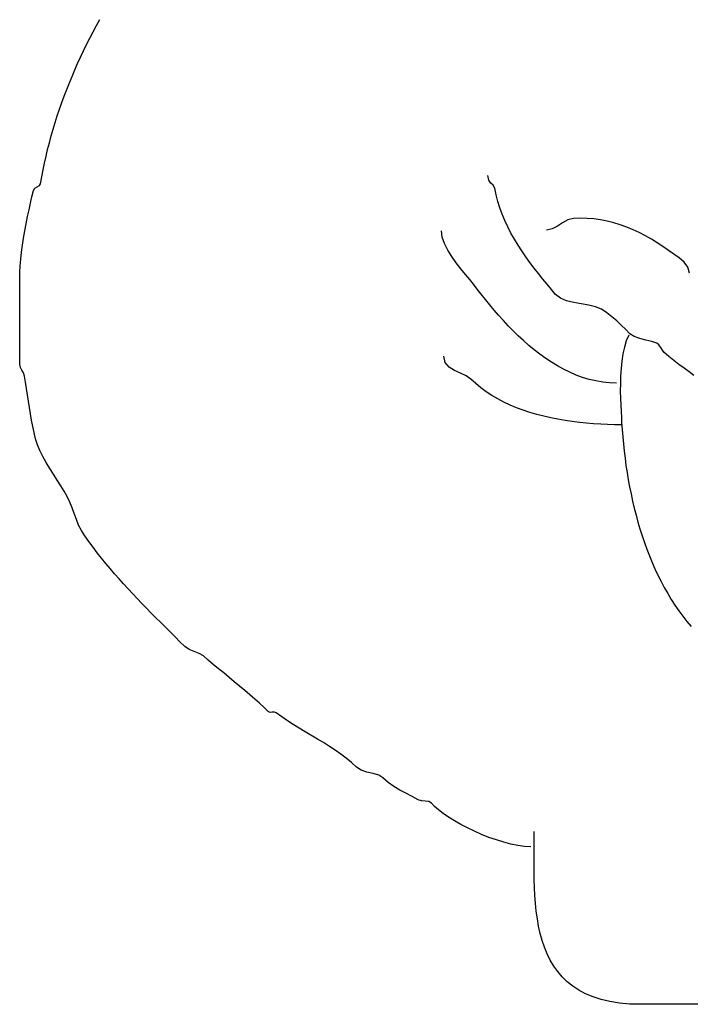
# Model space of a CAD drawing. Extents: x 0.04 to 3.37, y 0.04 to 5.73.
# Tile 3 of 5: x 0.04 to 1.49, y 2.27 to 4.39. Entities that reach past the tile are written whole.
import ezdxf

# ---------------------------------------------------------------- set-up
doc = ezdxf.new("R2010")
doc.units = 0

msp = doc.modelspace()

# ---------------------------------------------------------------- linework, layer by layer
at = {"color": 7, "linetype": 'CONTINUOUS'}
for p, q in [((0.19825, 4.36755), (0.2054, 4.381)), ((0.2054, 4.381), (0.21265, 4.3944)), ((0.1845, 4.3404), (0.1913, 4.354)), ((0.1913, 4.354), (0.19825, 4.36755)), ((0.17785, 4.3267), (0.1845, 4.3404)), ((0.16505, 4.2991), (0.1714, 4.31295)), ((0.1714, 4.31295), (0.17785, 4.3267)), ((0.15895, 4.2852), (0.16505, 4.2991)), ((0.1472, 4.25725), (0.153, 4.27125)), ((0.153, 4.27125), (0.15895, 4.2852)), ((0.1416, 4.24315), (0.1472, 4.25725)), ((0.131, 4.21475), (0.13625, 4.229)), ((0.13625, 4.229), (0.1416, 4.24315)), ((0.126, 4.2005), (0.131, 4.21475)), ((0.1166, 4.1718), (0.1212, 4.18615)), ((0.1212, 4.18615), (0.126, 4.2005)), ((0.1122, 4.15735), (0.1166, 4.1718)), ((0.10405, 4.1283), (0.10805, 4.14285)), ((0.10805, 4.14285), (0.1122, 4.15735)), ((0.1003, 4.1137), (0.10405, 4.1283)), ((0.0935, 4.08435), (0.0968, 4.09905)), ((0.0968, 4.09905), (0.1003, 4.1137)), ((0.09045, 4.0696), (0.0935, 4.08435)), ((0.0876, 4.05485), (0.09045, 4.0696)), ((1.0521, 4.04775), (1.05, 4.058)), ((0.07765, 4.0331), (0.0824, 4.03585)), ((0.0824, 4.03585), (0.085, 4.04)), ((0.085, 4.04), (0.0876, 4.05485)), ((1.05685, 4.04145), (1.0521, 4.04775)), ((1.0619, 4.03645), (1.05685, 4.04145)), ((1.065, 4.03), (1.0619, 4.03645)), ((0.0665, 4.0119), (0.0696, 4.025)), ((0.0696, 4.025), (0.07275, 4.03005)), ((0.07275, 4.03005), (0.07765, 4.0331)), ((1.0678, 4.01575), (1.065, 4.03)), ((1.07145, 4.0017), (1.0678, 4.01575)), ((0.0601, 3.9837), (0.0633, 3.9981)), ((0.0633, 3.9981), (0.0665, 4.0119)), ((1.07585, 3.98775), (1.07145, 4.0017)), ((0.057, 3.96885), (0.0601, 3.9837)), ((1.08095, 3.97395), (1.07585, 3.98775)), ((1.08675, 3.96035), (1.08095, 3.97395)), ((0.05115, 3.93825), (0.054, 3.95365)), ((0.054, 3.95365), (0.057, 3.96885)), ((1.0931, 3.94685), (1.08675, 3.96035)), ((1.2114, 3.95555), (1.20025, 3.94835)), ((1.22285, 3.9618), (1.2114, 3.95555)), ((1.235, 3.965), (1.22285, 3.9618)), ((1.24965, 3.9656), (1.235, 3.965)), ((1.2642, 3.96525), (1.24965, 3.9656)), ((1.27875, 3.96405), (1.2642, 3.96525)), ((1.2932, 3.96205), (1.27875, 3.96405)), ((1.30755, 3.9592), (1.2932, 3.96205)), ((1.32175, 3.95565), (1.30755, 3.9592)), ((1.3358, 3.95135), (1.32175, 3.95565)), ((1.3497, 3.9464), (1.3358, 3.95135)), ((0.0485, 3.9228), (0.05115, 3.93825)), ((0.9517, 3.9246), (0.95, 3.938)), ((1.10005, 3.9336), (1.0931, 3.94685)), ((1.10745, 3.9205), (1.10005, 3.9336)), ((1.18895, 3.94245), (1.177, 3.94)), ((1.20025, 3.94835), (1.18895, 3.94245)), ((1.36335, 3.94075), (1.3497, 3.9464)), ((1.37685, 3.93455), (1.36335, 3.94075)), ((1.39005, 3.92775), (1.37685, 3.93455)), ((0.0461, 3.90735), (0.0485, 3.9228)), ((0.9564, 3.9108), (0.9517, 3.9246)), ((0.96345, 3.8968), (0.9564, 3.9108)), ((1.1153, 3.90755), (1.10745, 3.9205)), ((1.403, 3.92045), (1.39005, 3.92775)), ((1.41565, 3.91265), (1.403, 3.92045)), ((1.428, 3.9044), (1.41565, 3.91265)), ((0.04235, 3.87705), (0.04405, 3.89205)), ((0.04405, 3.89205), (0.0461, 3.90735)), ((0.97215, 3.8829), (0.96345, 3.8968)), ((1.1235, 3.89485), (1.1153, 3.90755)), ((1.1321, 3.8823), (1.1235, 3.89485)), ((1.44, 3.8957), (1.428, 3.9044)), ((1.4511, 3.88805), (1.44, 3.8957)), ((1.4631, 3.87985), (1.4511, 3.88805)), ((0.0411, 3.86245), (0.04235, 3.87705)), ((0.98195, 3.8693), (0.97215, 3.8829)), ((0.99215, 3.85635), (0.98195, 3.8693)), ((1.1409, 3.87), (1.1321, 3.8823)), ((1.14995, 3.8579), (1.1409, 3.87)), ((1.474, 3.8706), (1.4631, 3.87985)), ((1.48195, 3.8598), (1.474, 3.8706)), ((0.04, 3.835), (0.0403, 3.8484)), ((0.0403, 3.8484), (0.0411, 3.86245)), ((1.00215, 3.84425), (0.99215, 3.85635)), ((1.0113, 3.8332), (1.00215, 3.84425)), ((1.15915, 3.84605), (1.14995, 3.8579)), ((1.16845, 3.8344), (1.15915, 3.84605)), ((1.485, 3.847), (1.48195, 3.8598)), ((0.04, 3.65), (0.04, 3.835)), ((1.01895, 3.82355), (1.0113, 3.8332)), ((1.02725, 3.8126), (1.01895, 3.82355)), ((1.1778, 3.823), (1.16845, 3.8344)), ((1.18715, 3.81185), (1.1778, 3.823)), ((1.03585, 3.80145), (1.02725, 3.8126)), ((1.0448, 3.7902), (1.03585, 3.80145)), ((1.19645, 3.80095), (1.18715, 3.81185)), ((1.05405, 3.77885), (1.0448, 3.7902)), ((1.2067, 3.7928), (1.19645, 3.80095)), ((1.22005, 3.7873), (1.2067, 3.7928)), ((1.23545, 3.7836), (1.22005, 3.7873)), ((1.2517, 3.78075), (1.23545, 3.7836)), ((1.2678, 3.778), (1.2517, 3.78075)), ((1.06355, 3.76745), (1.05405, 3.77885)), ((1.0734, 3.7561), (1.06355, 3.76745)), ((1.2826, 3.77435), (1.2678, 3.778)), ((1.295, 3.76905), (1.2826, 3.77435)), ((1.30705, 3.76125), (1.295, 3.76905)), ((1.31795, 3.75295), (1.30705, 3.76125)), ((1.08355, 3.74485), (1.0734, 3.7561)), ((1.09395, 3.73365), (1.08355, 3.74485)), ((1.3281, 3.7442), (1.31795, 3.75295)), ((1.3377, 3.73515), (1.3281, 3.7442)), ((1.1047, 3.7227), (1.09395, 3.73365)), ((1.1157, 3.7119), (1.1047, 3.7227)), ((1.34705, 3.7259), (1.3377, 3.73515)), ((1.35645, 3.71645), (1.34705, 3.7259)), ((1.127, 3.70145), (1.1157, 3.7119)), ((1.13855, 3.69125), (1.127, 3.70145)), ((1.34885, 3.70085), (1.3447, 3.68735)), ((1.354, 3.713), (1.34885, 3.70085)), ((1.3658, 3.71015), (1.35645, 3.71645)), ((1.3777, 3.70585), (1.3658, 3.71015)), ((1.39075, 3.70275), (1.3777, 3.70585)), ((1.40365, 3.69985), (1.39075, 3.70275)), ((1.415, 3.69625), (1.40365, 3.69985)), ((1.41925, 3.6927), (1.415, 3.69625)), ((1.1504, 3.68145), (1.13855, 3.69125)), ((1.1625, 3.67205), (1.1504, 3.68145)), ((1.3447, 3.68735), (1.3415, 3.67275)), ((1.4232, 3.68695), (1.41925, 3.6927)), ((1.42695, 3.6807), (1.4232, 3.68695)), ((1.4307, 3.6757), (1.42695, 3.6807)), ((1.4404, 3.6669), (1.4307, 3.6757)), ((0.95825, 3.6542), (0.955, 3.668)), ((0.96665, 3.64435), (0.95825, 3.6542)), ((1.1749, 3.66315), (1.1625, 3.67205)), ((1.18755, 3.65475), (1.1749, 3.66315)), ((1.20045, 3.6469), (1.18755, 3.65475)), ((1.33915, 3.65735), (1.3375, 3.64135)), ((1.3415, 3.67275), (1.33915, 3.65735)), ((1.45115, 3.6584), (1.4404, 3.6669)), ((1.46245, 3.65015), (1.45115, 3.6584)), ((0.0414, 3.6432), (0.04, 3.65)), ((0.04465, 3.63755), (0.0414, 3.6432)), ((0.04815, 3.63185), (0.04465, 3.63755)), ((0.0505, 3.625), (0.04815, 3.63185)), ((0.9783, 3.6371), (0.96665, 3.64435)), ((0.9913, 3.63125), (0.9783, 3.6371)), ((1.2136, 3.6397), (1.20045, 3.6469)), ((1.22705, 3.63315), (1.2136, 3.6397)), ((1.24075, 3.6273), (1.22705, 3.63315)), ((1.3375, 3.64135), (1.3365, 3.6251)), ((1.4738, 3.64215), (1.46245, 3.65015)), ((1.4848, 3.63425), (1.4738, 3.64215)), ((1.49485, 3.6264), (1.4848, 3.63425)), ((0.05255, 3.6116), (0.0505, 3.625)), ((0.0546, 3.5981), (0.05255, 3.6116)), ((1.0037, 3.6255), (0.9913, 3.63125)), ((1.01355, 3.61855), (1.0037, 3.6255)), ((1.024, 3.6088), (1.01355, 3.61855)), ((1.2547, 3.6222), (1.24075, 3.6273)), ((1.26885, 3.61795), (1.2547, 3.6222)), ((1.2833, 3.61455), (1.26885, 3.61795)), ((1.29795, 3.61205), (1.2833, 3.61455)), ((1.31285, 3.6105), (1.29795, 3.61205)), ((1.328, 3.61), (1.31285, 3.6105)), ((1.3365, 3.6251), (1.336, 3.6088)), ((0.05665, 3.5845), (0.0546, 3.5981)), ((1.03505, 3.5996), (1.024, 3.6088)), ((1.0467, 3.59105), (1.03505, 3.5996)), ((1.0589, 3.58305), (1.0467, 3.59105)), ((1.336, 3.6088), (1.33595, 3.5927)), ((1.33595, 3.5927), (1.33625, 3.57715)), ((0.05875, 3.5709), (0.05665, 3.5845)), ((0.06095, 3.55725), (0.05875, 3.5709)), ((1.07155, 3.57565), (1.0589, 3.58305)), ((1.0847, 3.5688), (1.07155, 3.57565)), ((1.09825, 3.5625), (1.0847, 3.5688)), ((1.33625, 3.57715), (1.3368, 3.5623)), ((0.06325, 3.54365), (0.06095, 3.55725)), ((1.1122, 3.5567), (1.09825, 3.5625)), ((1.12645, 3.5514), (1.1122, 3.5567)), ((1.14105, 3.5466), (1.12645, 3.5514)), ((1.15585, 3.54225), (1.14105, 3.5466)), ((1.3368, 3.5623), (1.33745, 3.5485)), ((1.33745, 3.5485), (1.33815, 3.536)), ((0.0657, 3.5301), (0.06325, 3.54365)), ((0.06835, 3.5166), (0.0657, 3.5301)), ((1.17085, 3.53835), (1.15585, 3.54225)), ((1.18605, 3.53485), (1.17085, 3.53835)), ((1.20135, 3.5318), (1.18605, 3.53485)), ((1.21675, 3.52915), (1.20135, 3.5318)), ((1.2322, 3.52685), (1.21675, 3.52915)), ((1.24765, 3.52495), (1.2322, 3.52685)), ((1.33815, 3.536), (1.3388, 3.525)), ((0.07125, 3.50325), (0.06835, 3.5166)), ((1.26305, 3.52335), (1.24765, 3.52495)), ((1.27835, 3.5221), (1.26305, 3.52335)), ((1.29355, 3.52115), (1.27835, 3.5221)), ((1.3086, 3.5205), (1.29355, 3.52115)), ((1.3234, 3.5201), (1.3086, 3.5205)), ((1.338, 3.52), (1.3234, 3.5201)), ((1.3388, 3.525), (1.33985, 3.50965)), ((1.33985, 3.50965), (1.34105, 3.4943)), ((0.0744, 3.49), (0.07125, 3.50325)), ((0.07835, 3.47705), (0.0744, 3.49)), ((1.34105, 3.4943), (1.3425, 3.47885)), ((0.08365, 3.46415), (0.07835, 3.47705)), ((0.09, 3.45125), (0.08365, 3.46415)), ((1.3425, 3.47885), (1.34415, 3.4634)), ((1.34415, 3.4634), (1.34605, 3.4479)), ((0.09715, 3.43845), (0.09, 3.45125)), ((1.34605, 3.4479), (1.34815, 3.43245)), ((0.10485, 3.42575), (0.09715, 3.43845)), ((0.11285, 3.41315), (0.10485, 3.42575)), ((1.34815, 3.43245), (1.3505, 3.41695)), ((0.12085, 3.40075), (0.11285, 3.41315)), ((0.12865, 3.3886), (0.12085, 3.40075)), ((1.3505, 3.41695), (1.3531, 3.4015)), ((1.3531, 3.4015), (1.35595, 3.3861)), ((0.13595, 3.37665), (0.12865, 3.3886)), ((1.35595, 3.3861), (1.35905, 3.37075)), ((0.1425, 3.365), (0.13595, 3.37665)), ((0.1483, 3.3529), (0.1425, 3.365)), ((1.35905, 3.37075), (1.3624, 3.35545)), ((1.3624, 3.35545), (1.366, 3.34025)), ((0.1532, 3.34065), (0.1483, 3.3529)), ((0.1577, 3.3283), (0.1532, 3.34065)), ((1.366, 3.34025), (1.36985, 3.3251)), ((0.16225, 3.316), (0.1577, 3.3283)), ((0.16725, 3.3038), (0.16225, 3.316)), ((1.36985, 3.3251), (1.374, 3.3101)), ((0.1731, 3.29195), (0.16725, 3.3038)), ((0.1803, 3.2804), (0.1731, 3.29195)), ((1.374, 3.3101), (1.37835, 3.2952)), ((1.37835, 3.2952), (1.38305, 3.28045)), ((0.1892, 3.26805), (0.1803, 3.2804)), ((1.38305, 3.28045), (1.388, 3.26585)), ((0.19825, 3.2559), (0.1892, 3.26805)), ((0.20735, 3.24405), (0.19825, 3.2559)), ((1.388, 3.26585), (1.39325, 3.2514)), ((1.39325, 3.2514), (1.39875, 3.2371)), ((0.2166, 3.23235), (0.20735, 3.24405)), ((0.2259, 3.2209), (0.2166, 3.23235)), ((1.39875, 3.2371), (1.40455, 3.22305)), ((0.23535, 3.20965), (0.2259, 3.2209)), ((0.24485, 3.19855), (0.23535, 3.20965)), ((1.40455, 3.22305), (1.41065, 3.20915)), ((1.41065, 3.20915), (1.41705, 3.1955)), ((0.25445, 3.18755), (0.24485, 3.19855)), ((0.26415, 3.17675), (0.25445, 3.18755)), ((1.41705, 3.1955), (1.4238, 3.1821)), ((0.2739, 3.16605), (0.26415, 3.17675)), ((0.2838, 3.1555), (0.2739, 3.16605)), ((1.4238, 3.1821), (1.4308, 3.1689)), ((1.4308, 3.1689), (1.43815, 3.15595)), ((0.2937, 3.145), (0.2838, 3.1555)), ((0.3037, 3.13455), (0.2937, 3.145)), ((1.43815, 3.15595), (1.4458, 3.1433)), ((1.4458, 3.1433), (1.45375, 3.13095)), ((0.31375, 3.1242), (0.3037, 3.13455)), ((0.3239, 3.1139), (0.31375, 3.1242)), ((1.45375, 3.13095), (1.46205, 3.1189)), ((0.3341, 3.1036), (0.3239, 3.1139)), ((0.34435, 3.0933), (0.3341, 3.1036)), ((1.46205, 3.1189), (1.4707, 3.10715)), ((1.4707, 3.10715), (1.47965, 3.09575)), ((0.36505, 3.0727), (0.34435, 3.0933)), ((1.47965, 3.09575), (1.48895, 3.08465)), ((0.37545, 3.0623), (0.36505, 3.0727)), ((0.3859, 3.0519), (0.37545, 3.0623)), ((0.39645, 3.04145), (0.3859, 3.0519)), ((0.40575, 3.03505), (0.39645, 3.04145)), ((0.41645, 3.0309), (0.40575, 3.03505)), ((0.4272, 3.027), (0.41645, 3.0309)), ((0.43645, 3.02145), (0.4272, 3.027)), ((0.44695, 3.01235), (0.43645, 3.02145)), ((0.4578, 3.0032), (0.44695, 3.01235)), ((0.46895, 2.9939), (0.4578, 3.0032)), ((0.48025, 2.9846), (0.46895, 2.9939)), ((0.4917, 2.9752), (0.48025, 2.9846)), ((0.5031, 2.96585), (0.4917, 2.9752)), ((0.5145, 2.95645), (0.5031, 2.96585)), ((0.5257, 2.9471), (0.5145, 2.95645)), ((0.53665, 2.93775), (0.5257, 2.9471)), ((0.5473, 2.9285), (0.53665, 2.93775)), ((0.55755, 2.91935), (0.5473, 2.9285)), ((0.5673, 2.91035), (0.55755, 2.91935)), ((0.57645, 2.90145), (0.5673, 2.91035)), ((0.58025, 2.89965), (0.57645, 2.90145)), ((0.5848, 2.8998), (0.58025, 2.89965)), ((0.58945, 2.9), (0.5848, 2.8998)), ((0.59355, 2.89855), (0.58945, 2.9)), ((0.6054, 2.88975), (0.59355, 2.89855)), ((0.61765, 2.88135), (0.6054, 2.88975)), ((0.6303, 2.8732), (0.61765, 2.88135)), ((0.64315, 2.8653), (0.6303, 2.8732)), ((0.65615, 2.85755), (0.64315, 2.8653)), ((0.68235, 2.84215), (0.65615, 2.85755)), ((0.69535, 2.83435), (0.68235, 2.84215)), ((0.70815, 2.8264), (0.69535, 2.83435)), ((0.7207, 2.8182), (0.70815, 2.8264)), ((0.7329, 2.8097), (0.7207, 2.8182)), ((0.74465, 2.80075), (0.7329, 2.8097)), ((0.75585, 2.7914), (0.74465, 2.80075)), ((0.76645, 2.78145), (0.75585, 2.7914)), ((0.77645, 2.77495), (0.76645, 2.78145)), ((0.78915, 2.7708), (0.77645, 2.77495)), ((0.80255, 2.76755), (0.78915, 2.7708)), ((0.81465, 2.7639), (0.80255, 2.76755)), ((0.82355, 2.75855), (0.81465, 2.7639)), ((0.83535, 2.7482), (0.82355, 2.75855)), ((0.8476, 2.7396), (0.83535, 2.7482)), ((0.86035, 2.73215), (0.8476, 2.7396)), ((0.8734, 2.7253), (0.86035, 2.73215)), ((0.88665, 2.71855), (0.8734, 2.7253)), ((0.9, 2.7112), (0.88665, 2.71855)), ((0.9068, 2.7091), (0.9, 2.7112)), ((0.915, 2.7083), (0.9068, 2.7091)), ((0.9228, 2.7071), (0.915, 2.7083)), ((0.92855, 2.7038), (0.9228, 2.7071)), ((0.93535, 2.69675), (0.92855, 2.7038)), ((0.9439, 2.6893), (0.93535, 2.69675)), ((0.95395, 2.6816), (0.9439, 2.6893)), ((0.9654, 2.67375), (0.95395, 2.6816)), ((0.97805, 2.6659), (0.9654, 2.67375)), ((0.9917, 2.6581), (0.97805, 2.6659)), ((1.00615, 2.6505), (0.9917, 2.6581)), ((1.02125, 2.6432), (1.00615, 2.6505)), ((1.03675, 2.63635), (1.02125, 2.6432)), ((1.0526, 2.63005), (1.03675, 2.63635)), ((1.14995, 2.626), (1.15, 2.643)), ((1.0685, 2.6244), (1.0526, 2.63005)), ((1.0843, 2.6195), (1.0685, 2.6244)), ((1.09985, 2.61555), (1.0843, 2.6195)), ((1.11495, 2.61255), (1.09985, 2.61555)), ((1.1294, 2.61065), (1.11495, 2.61255)), ((1.14985, 2.6088), (1.14995, 2.626)), ((1.143, 2.61), (1.1294, 2.61065)), ((1.14975, 2.59145), (1.14985, 2.6088)), ((1.14975, 2.57405), (1.14975, 2.59145)), ((1.14985, 2.55665), (1.14975, 2.57405)), ((1.1502, 2.53925), (1.14985, 2.55665)), ((1.15075, 2.52195), (1.1502, 2.53925)), ((1.15165, 2.5048), (1.15075, 2.52195)), ((1.15295, 2.48785), (1.15165, 2.5048)), ((1.1547, 2.47115), (1.15295, 2.48785)), ((1.15695, 2.4547), (1.1547, 2.47115)), ((1.15975, 2.43865), (1.15695, 2.4547)), ((1.16325, 2.423), (1.15975, 2.43865)), ((1.1674, 2.40775), (1.16325, 2.423)), ((1.1723, 2.3931), (1.1674, 2.40775)), ((1.17805, 2.37895), (1.1723, 2.3931)), ((1.18465, 2.36545), (1.17805, 2.37895)), ((1.19225, 2.3526), (1.18465, 2.36545)), ((1.20085, 2.34045), (1.19225, 2.3526)), ((1.2105, 2.3291), (1.20085, 2.34045)), ((1.2213, 2.3186), (1.2105, 2.3291)), ((1.2333, 2.30895), (1.2213, 2.3186)), ((1.24655, 2.30025), (1.2333, 2.30895)), ((1.26115, 2.29255), (1.24655, 2.30025)), ((1.27715, 2.2859), (1.26115, 2.29255)), ((1.29455, 2.2803), (1.27715, 2.2859)), ((1.3135, 2.2759), (1.29455, 2.2803)), ((1.334, 2.27265), (1.3135, 2.2759)), ((1.35615, 2.27065), (1.334, 2.27265)), ((1.38, 2.27), (1.35615, 2.27065)), ((1.53, 2.27), (1.38, 2.27))]:
    msp.add_line(p, q, dxfattribs=at)

doc.saveas('drawing.dxf')
